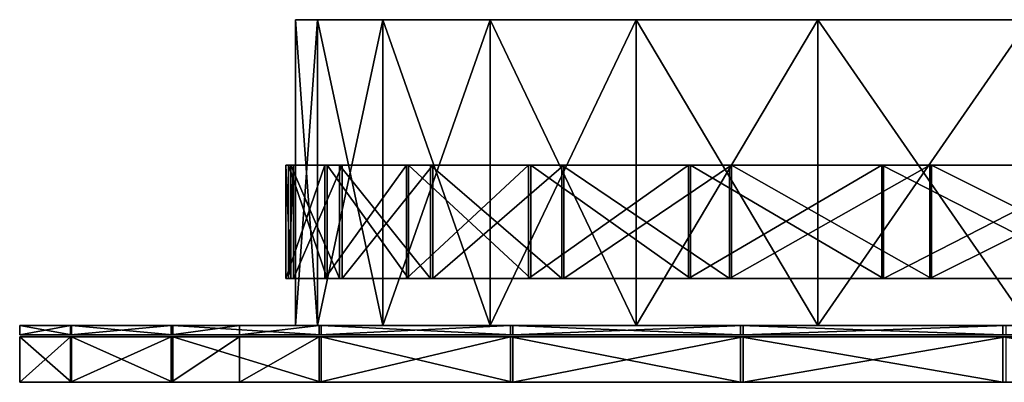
# Model space of a CAD drawing. Header units: millimetres. Extents: x 0 to 349, y 0 to 32.
# Tile 1 of 4: x 0 to 87, y 0 to 32. Entities that reach past the tile are written whole.
import ezdxf

# ---------------------------------------------------------------- set-up
doc = ezdxf.new("R2010")
doc.units = ezdxf.units.MM
doc.header["$LTSCALE"] = 25.4
doc.layers.get('0').update_dxf_attribs({"true_color": 0xff5454})

# ---------------------------------------------------------------- blocks, each defined once
blk = doc.blocks.new('RING-LED-L-MIRROR-10278.STL')
at = {"color": 250, "true_color": 0x262626}
mesh = blk.add_polyface(dxfattribs=at)
corners = [(-23.563, -0.2, -149.006), (24.554, -0.2, -147.067), (0.574, -0.2, -149.978), (-47.23, -0.2, -144.174), (47.756, -0.2, -140.346), (-69.817, -0.2, -135.608), (69.58, -0.2, -129.99), (-90.736, -0.2, -123.53), (89.46, -0.2, -116.268), (-109.448, -0.2, -108.252), (106.882, -0.2, -99.535), (-125.466, -0.2, -90.171), (121.393, -0.2, -80.223), (-138.377, -0.2, -69.755), (132.619, -0.2, -58.834), (-147.845, -0.2, -47.532), (140.268, -0.2, -35.921), (-153.626, -0.2, -24.078), (144.143, -0.2, -12.078), (-155.57, -0.2), (144.143, -0.2, 12.078), (-153.626, -0.2, 24.078), (140.268, -0.2, 35.921), (-147.845, -0.2, 47.532), (132.619, -0.2, 58.834), (-138.377, -0.2, 69.755), (121.393, -0.2, 80.223), (-125.466, -0.2, 90.171), (106.882, -0.2, 99.535), (-109.448, -0.2, 108.252), (89.46, -0.2, 116.268), (-90.736, -0.2, 123.53), (69.58, -0.2, 129.99), (-69.817, -0.2, 135.608), (47.756, -0.2, 140.346), (-47.23, -0.2, 144.174), (24.554, -0.2, 147.067), (-23.563, -0.2, 149.006), (0.574, -0.2, 149.978)]
mesh.append_faces([[corners[k] for k in face] for face in [(0, 1, 2), (36, 37, 38)]], dxfattribs={"vtx0": -1, "color": 250})
mesh.append_faces([[corners[k] for k in face] for face in [(1, 3, 4), (4, 5, 6), (6, 7, 8), (8, 9, 10), (10, 11, 12), (12, 13, 14), (14, 15, 16), (16, 17, 18), (18, 19, 20), (20, 21, 22), (22, 23, 24), (24, 25, 26), (26, 27, 28), (28, 29, 30), (30, 31, 32), (32, 33, 34), (34, 35, 36)]], dxfattribs={"vtx0": -1, "vtx1": -1, "color": 250})
mesh.append_faces([[corners[k] for k in face] for face in [(1, 0, 3), (4, 3, 5), (6, 5, 7), (8, 7, 9), (10, 9, 11), (12, 11, 13), (14, 13, 15), (16, 15, 17), (18, 17, 19), (20, 19, 21), (22, 21, 23), (24, 23, 25), (26, 25, 27), (28, 27, 29), (30, 29, 31), (32, 31, 33), (34, 33, 35), (36, 35, 37)]], dxfattribs={"vtx0": -1, "vtx2": -1, "color": 250})
mesh = blk.add_polyface(dxfattribs=at)
corners = [(-155.57, -0.2), (-153.626, -27.2, -24.078), (-155.57, -27.2), (-153.626, -0.2, -24.078)]
mesh.append_faces([[corners[k] for k in face] for face in [(0, 1, 2), (1, 0, 3)]], dxfattribs={"vtx0": -1, "color": 250})
mesh = blk.add_polyface(dxfattribs=at)
corners = [(-153.626, -0.2, 24.078), (-155.57, -27.2), (-153.626, -27.2, 24.078), (-155.57, -0.2)]
mesh.append_faces([[corners[k] for k in face] for face in [(0, 1, 2), (1, 0, 3)]], dxfattribs={"vtx0": -1, "color": 250})
mesh = blk.add_polyface(dxfattribs=at)
corners = [(-153.626, -0.2, -24.078), (-147.845, -27.2, -47.532), (-153.626, -27.2, -24.078), (-147.845, -0.2, -47.532)]
mesh.append_faces([[corners[k] for k in face] for face in [(0, 1, 2), (1, 0, 3)]], dxfattribs={"vtx0": -1, "color": 250})
mesh = blk.add_polyface(dxfattribs=at)
corners = [(-147.845, -0.2, 47.532), (-153.626, -27.2, 24.078), (-147.845, -27.2, 47.532), (-153.626, -0.2, 24.078)]
mesh.append_faces([[corners[k] for k in face] for face in [(0, 1, 2), (1, 0, 3)]], dxfattribs={"vtx0": -1, "color": 250})
mesh = blk.add_polyface(dxfattribs=at)
corners = [(-147.845, -0.2, -47.532), (-138.377, -27.2, -69.755), (-147.845, -27.2, -47.532), (-138.377, -0.2, -69.755)]
mesh.append_faces([[corners[k] for k in face] for face in [(0, 1, 2), (1, 0, 3)]], dxfattribs={"vtx0": -1, "color": 250})
mesh = blk.add_polyface(dxfattribs=at)
corners = [(-138.377, -0.2, 69.755), (-147.845, -27.2, 47.532), (-138.377, -27.2, 69.755), (-147.845, -0.2, 47.532)]
mesh.append_faces([[corners[k] for k in face] for face in [(0, 1, 2), (1, 0, 3)]], dxfattribs={"vtx0": -1, "color": 250})
mesh = blk.add_polyface(dxfattribs=at)
corners = [(-138.377, -0.2, -69.755), (-125.466, -27.2, -90.171), (-138.377, -27.2, -69.755), (-125.466, -0.2, -90.171)]
mesh.append_faces([[corners[k] for k in face] for face in [(0, 1, 2), (1, 0, 3)]], dxfattribs={"vtx0": -1, "color": 250})
mesh = blk.add_polyface(dxfattribs=at)
corners = [(-125.466, -0.2, 90.171), (-138.377, -27.2, 69.755), (-125.466, -27.2, 90.171), (-138.377, -0.2, 69.755)]
mesh.append_faces([[corners[k] for k in face] for face in [(0, 1, 2), (1, 0, 3)]], dxfattribs={"vtx0": -1, "color": 250})
mesh = blk.add_polyface(dxfattribs=at)
corners = [(-125.466, -0.2, -90.171), (-109.448, -27.2, -108.252), (-125.466, -27.2, -90.171), (-109.448, -0.2, -108.252)]
mesh.append_faces([[corners[k] for k in face] for face in [(0, 1, 2), (1, 0, 3)]], dxfattribs={"vtx0": -1, "color": 250})
mesh = blk.add_polyface(dxfattribs=at)
corners = [(-109.448, -0.2, 108.252), (-125.466, -27.2, 90.171), (-109.448, -27.2, 108.252), (-125.466, -0.2, 90.171)]
mesh.append_faces([[corners[k] for k in face] for face in [(0, 1, 2), (1, 0, 3)]], dxfattribs={"vtx0": -1, "color": 250})
mesh = blk.add_polyface(dxfattribs=at)
corners = [(-90.736, -0.2, -123.53), (-109.448, -27.2, -108.252), (-109.448, -0.2, -108.252), (-90.736, -27.2, -123.53)]
mesh.append_faces([[corners[k] for k in face] for face in [(0, 1, 2), (1, 0, 3)]], dxfattribs={"vtx0": -1, "color": 250})
mesh = blk.add_polyface(dxfattribs=at)
corners = [(-90.736, -27.2, 123.53), (-109.448, -0.2, 108.252), (-109.448, -27.2, 108.252), (-90.736, -0.2, 123.53)]
mesh.append_faces([[corners[k] for k in face] for face in [(0, 1, 2), (1, 0, 3)]], dxfattribs={"vtx0": -1, "color": 250})
at = {"color": 7, "true_color": 0xffffff}
mesh = blk.add_polyface(dxfattribs=at)
corners = [(-156.4, -13.027, 9.355), (-155.959, -23.027, -14.842), (-156.4, -23.027, 9.355), (-155.959, -13.027, -14.842)]
mesh.append_faces([[corners[k] for k in face] for face in [(0, 1, 2), (1, 0, 3)]], dxfattribs={"vtx0": -1, "color": 7})
mesh = blk.add_polyface(dxfattribs=at)
corners = [(-152.974, -13.027, 33.313), (-156.4, -23.027, 9.355), (-152.974, -23.027, 33.313), (-156.4, -13.027, 9.355)]
mesh.append_faces([[corners[k] for k in face] for face in [(0, 1, 2), (1, 0, 3)]], dxfattribs={"vtx0": -1, "color": 7})
mesh = blk.add_polyface(dxfattribs=at)
corners = [(-34.146, -13.027, -148.475), (-10.086, -13.027, -150.929), (-10.093, -13.027, -151.149), (-34.105, -13.027, -148.26), (-57.465, -13.027, -141.999), (-57.39, -13.027, -141.793), (-79.452, -13.027, -131.886), (-79.345, -13.027, -131.695), (-99.544, -13.027, -118.395), (-99.408, -13.027, -118.223), (-117.226, -13.027, -101.871), (-117.064, -13.027, -101.724), (-132.047, -13.027, -82.738), (-131.863, -13.027, -82.618), (-143.625, -13.027, -61.486), (-143.424, -13.027, -61.397), (-151.664, -13.027, -38.659), (-151.452, -13.027, -38.603), (-155.959, -13.027, -14.842), (-155.741, -13.027, -14.821), (-156.4, -13.027, 9.355), (-156.181, -13.027, 9.342), (-152.76, -13.027, 33.264), (-152.974, -13.027, 33.313), (-145.568, -13.027, 56.335), (-145.771, -13.027, 56.417), (-134.786, -13.027, 77.963), (-134.974, -13.027, 78.077), (-120.693, -13.027, 97.594), (-120.86, -13.027, 97.736), (-103.648, -13.027, 114.726), (-103.791, -13.027, 114.892), (-84.089, -13.027, 128.919), (-84.203, -13.027, 129.106), (-62.516, -13.027, 139.81), (-62.599, -13.027, 140.013), (-39.482, -13.027, 147.12), (-39.531, -13.027, 147.333), (-15.577, -13.027, 150.661), (-15.591, -13.027, 150.88), (103.416, -13.027, -104.617), (118.892, -13.027, -86.032), (103.574, -13.027, -104.769), (118.711, -13.027, -85.907), (131.023, -13.027, -65.091), (130.825, -13.027, -64.997), (139.659, -13.027, -42.483), (139.449, -13.027, -42.421), (144.578, -13.027, -18.787), (144.36, -13.027, -18.759), (145.653, -13.027, 5.391), (145.434, -13.027, 5.383), (142.643, -13.027, 29.387), (142.858, -13.027, 29.43), (136.058, -13.027, 52.639), (136.263, -13.027, 52.715), (125.848, -13.027, 74.543), (126.039, -13.027, 74.651), (112.275, -13.027, 94.537), (112.446, -13.027, 94.674), (95.686, -13.027, 112.11), (95.832, -13.027, 112.272), (76.505, -13.027, 126.811), (76.625, -13.027, 126.995), (55.226, -13.027, 138.264), (55.314, -13.027, 138.465), (32.391, -13.027, 146.176), (32.446, -13.027, 146.389), (8.587, -13.027, 150.344), (8.608, -13.027, 150.563), (14.078, -13.027, -149.95), (14.05, -13.027, -149.733), (37.749, -13.027, -144.912), (37.687, -13.027, -144.701), (60.313, -13.027, -136.161), (60.218, -13.027, -135.964), (81.192, -13.027, -123.923), (81.067, -13.027, -123.743), (99.852, -13.027, -108.511), (99.699, -13.027, -108.354)]
mesh.append_faces([[corners[k] for k in face] for face in [(40, 41, 42), (78, 77, 79)]], dxfattribs={"vtx0": -1, "color": 7})
mesh.append_faces([[corners[k] for k in face] for face in [(0, 1, 2), (1, 0, 3), (3, 4, 5), (5, 6, 7), (7, 8, 9), (9, 10, 11), (11, 12, 13), (13, 14, 15), (15, 16, 17), (17, 18, 19), (19, 20, 21), (21, 20, 22), (22, 23, 24), (24, 25, 26), (26, 27, 28), (28, 29, 30), (30, 31, 32), (32, 33, 34), (34, 35, 36), (36, 37, 38), (41, 43, 44), (44, 45, 46), (46, 47, 48), (48, 49, 50), (50, 52, 53), (53, 54, 55), (55, 56, 57), (57, 58, 59), (59, 60, 61), (61, 62, 63), (63, 64, 65), (65, 66, 67), (67, 68, 69), (69, 38, 39), (70, 71, 72), (72, 73, 74), (74, 75, 76), (76, 77, 78)]], dxfattribs={"vtx0": -1, "vtx1": -1, "color": 7})
mesh.append_faces([[corners[k] for k in face] for face in [(3, 0, 4), (5, 4, 6), (7, 6, 8), (9, 8, 10), (11, 10, 12), (13, 12, 14), (15, 14, 16), (17, 16, 18), (19, 18, 20), (22, 20, 23), (24, 23, 25), (26, 25, 27), (28, 27, 29), (30, 29, 31), (32, 31, 33), (34, 33, 35), (36, 35, 37), (38, 37, 39), (41, 40, 43), (44, 43, 45), (46, 45, 47), (48, 47, 49), (50, 49, 51), (50, 51, 52), (53, 52, 54), (55, 54, 56), (57, 56, 58), (59, 58, 60), (61, 60, 62), (63, 62, 64), (65, 64, 66), (67, 66, 68), (69, 68, 38), (1, 70, 2), (70, 1, 71), (72, 71, 73), (74, 73, 75), (76, 75, 77)]], dxfattribs={"vtx0": -1, "vtx2": -1, "color": 7})
mesh = blk.add_polyface(dxfattribs=at)
corners = [(-156.181, -13.027, 9.342), (-152.76, -23.027, 33.264), (-156.181, -23.027, 9.342), (-152.76, -13.027, 33.264)]
mesh.append_faces([[corners[k] for k in face] for face in [(0, 1, 2), (1, 0, 3)]], dxfattribs={"vtx0": -1, "color": 7})
mesh = blk.add_polyface(dxfattribs=at)
corners = [(-155.741, -13.027, -14.821), (-156.181, -23.027, 9.342), (-155.741, -23.027, -14.821), (-156.181, -13.027, 9.342)]
mesh.append_faces([[corners[k] for k in face] for face in [(0, 1, 2), (1, 0, 3)]], dxfattribs={"vtx0": -1, "color": 7})
mesh = blk.add_polyface(dxfattribs=at)
corners = [(-155.959, -13.027, -14.842), (-151.664, -23.027, -38.659), (-155.959, -23.027, -14.842), (-151.664, -13.027, -38.659)]
mesh.append_faces([[corners[k] for k in face] for face in [(0, 1, 2), (1, 0, 3)]], dxfattribs={"vtx0": -1, "color": 7})
mesh = blk.add_polyface(dxfattribs=at)
corners = [(-151.452, -13.027, -38.603), (-155.741, -23.027, -14.821), (-151.452, -23.027, -38.603), (-155.741, -13.027, -14.821)]
mesh.append_faces([[corners[k] for k in face] for face in [(0, 1, 2), (1, 0, 3)]], dxfattribs={"vtx0": -1, "color": 7})
mesh = blk.add_polyface(dxfattribs=at)
corners = [(-145.771, -13.027, 56.417), (-152.974, -23.027, 33.313), (-145.771, -23.027, 56.417), (-152.974, -13.027, 33.313)]
mesh.append_faces([[corners[k] for k in face] for face in [(0, 1, 2), (1, 0, 3)]], dxfattribs={"vtx0": -1, "color": 7})
mesh = blk.add_polyface(dxfattribs=at)
corners = [(-152.76, -13.027, 33.264), (-145.568, -23.027, 56.335), (-152.76, -23.027, 33.264), (-145.568, -13.027, 56.335)]
mesh.append_faces([[corners[k] for k in face] for face in [(0, 1, 2), (1, 0, 3)]], dxfattribs={"vtx0": -1, "color": 7})
mesh = blk.add_polyface(dxfattribs=at)
corners = [(-151.664, -13.027, -38.659), (-143.625, -23.027, -61.486), (-151.664, -23.027, -38.659), (-143.625, -13.027, -61.486)]
mesh.append_faces([[corners[k] for k in face] for face in [(0, 1, 2), (1, 0, 3)]], dxfattribs={"vtx0": -1, "color": 7})
mesh = blk.add_polyface(dxfattribs=at)
corners = [(-143.424, -13.027, -61.397), (-151.452, -23.027, -38.603), (-143.424, -23.027, -61.397), (-151.452, -13.027, -38.603)]
mesh.append_faces([[corners[k] for k in face] for face in [(0, 1, 2), (1, 0, 3)]], dxfattribs={"vtx0": -1, "color": 7})
mesh = blk.add_polyface(dxfattribs=at)
corners = [(-134.974, -13.027, 78.077), (-145.771, -23.027, 56.417), (-134.974, -23.027, 78.077), (-145.771, -13.027, 56.417)]
mesh.append_faces([[corners[k] for k in face] for face in [(0, 1, 2), (1, 0, 3)]], dxfattribs={"vtx0": -1, "color": 7})
mesh = blk.add_polyface(dxfattribs=at)
corners = [(-145.568, -13.027, 56.335), (-134.786, -23.027, 77.963), (-145.568, -23.027, 56.335), (-134.786, -13.027, 77.963)]
mesh.append_faces([[corners[k] for k in face] for face in [(0, 1, 2), (1, 0, 3)]], dxfattribs={"vtx0": -1, "color": 7})
mesh = blk.add_polyface(dxfattribs=at)
corners = [(-143.625, -13.027, -61.486), (-132.047, -23.027, -82.738), (-143.625, -23.027, -61.486), (-132.047, -13.027, -82.738)]
mesh.append_faces([[corners[k] for k in face] for face in [(0, 1, 2), (1, 0, 3)]], dxfattribs={"vtx0": -1, "color": 7})
mesh = blk.add_polyface(dxfattribs=at)
corners = [(-131.863, -13.027, -82.618), (-143.424, -23.027, -61.397), (-131.863, -23.027, -82.618), (-143.424, -13.027, -61.397)]
mesh.append_faces([[corners[k] for k in face] for face in [(0, 1, 2), (1, 0, 3)]], dxfattribs={"vtx0": -1, "color": 7})
mesh = blk.add_polyface(dxfattribs=at)
corners = [(-120.86, -13.027, 97.736), (-134.974, -23.027, 78.077), (-120.86, -23.027, 97.736), (-134.974, -13.027, 78.077)]
mesh.append_faces([[corners[k] for k in face] for face in [(0, 1, 2), (1, 0, 3)]], dxfattribs={"vtx0": -1, "color": 7})
mesh = blk.add_polyface(dxfattribs=at)
corners = [(-134.786, -13.027, 77.963), (-120.693, -23.027, 97.594), (-134.786, -23.027, 77.963), (-120.693, -13.027, 97.594)]
mesh.append_faces([[corners[k] for k in face] for face in [(0, 1, 2), (1, 0, 3)]], dxfattribs={"vtx0": -1, "color": 7})
mesh = blk.add_polyface(dxfattribs=at)
corners = [(-132.047, -13.027, -82.738), (-117.226, -23.027, -101.871), (-132.047, -23.027, -82.738), (-117.226, -13.027, -101.871)]
mesh.append_faces([[corners[k] for k in face] for face in [(0, 1, 2), (1, 0, 3)]], dxfattribs={"vtx0": -1, "color": 7})
mesh = blk.add_polyface(dxfattribs=at)
corners = [(-117.064, -13.027, -101.724), (-131.863, -23.027, -82.618), (-117.064, -23.027, -101.724), (-131.863, -13.027, -82.618)]
mesh.append_faces([[corners[k] for k in face] for face in [(0, 1, 2), (1, 0, 3)]], dxfattribs={"vtx0": -1, "color": 7})
mesh = blk.add_polyface(dxfattribs=at)
corners = [(-103.791, -13.027, 114.892), (-120.86, -23.027, 97.736), (-103.791, -23.027, 114.892), (-120.86, -13.027, 97.736)]
mesh.append_faces([[corners[k] for k in face] for face in [(0, 1, 2), (1, 0, 3)]], dxfattribs={"vtx0": -1, "color": 7})
mesh = blk.add_polyface(dxfattribs=at)
corners = [(-120.693, -13.027, 97.594), (-103.648, -23.027, 114.726), (-120.693, -23.027, 97.594), (-103.648, -13.027, 114.726)]
mesh.append_faces([[corners[k] for k in face] for face in [(0, 1, 2), (1, 0, 3)]], dxfattribs={"vtx0": -1, "color": 7})
mesh = blk.add_polyface(dxfattribs=at)
corners = [(-99.544, -13.027, -118.395), (-117.226, -23.027, -101.871), (-117.226, -13.027, -101.871), (-99.544, -23.027, -118.395)]
mesh.append_faces([[corners[k] for k in face] for face in [(0, 1, 2), (1, 0, 3)]], dxfattribs={"vtx0": -1, "color": 7})
mesh = blk.add_polyface(dxfattribs=at)
corners = [(-99.408, -23.027, -118.223), (-117.064, -13.027, -101.724), (-117.064, -23.027, -101.724), (-99.408, -13.027, -118.223)]
mesh.append_faces([[corners[k] for k in face] for face in [(0, 1, 2), (1, 0, 3)]], dxfattribs={"vtx0": -1, "color": 7})
mesh = blk.add_polyface(dxfattribs=at)
corners = [(-84.203, -23.027, 129.106), (-103.791, -13.027, 114.892), (-103.791, -23.027, 114.892), (-84.203, -13.027, 129.106)]
mesh.append_faces([[corners[k] for k in face] for face in [(0, 1, 2), (1, 0, 3)]], dxfattribs={"vtx0": -1, "color": 7})
mesh = blk.add_polyface(dxfattribs=at)
corners = [(-84.089, -13.027, 128.919), (-103.648, -23.027, 114.726), (-103.648, -13.027, 114.726), (-84.089, -23.027, 128.919)]
mesh.append_faces([[corners[k] for k in face] for face in [(0, 1, 2), (1, 0, 3)]], dxfattribs={"vtx0": -1, "color": 7})
mesh = blk.add_polyface(dxfattribs=at)
corners = [(-79.452, -13.027, -131.886), (-99.544, -23.027, -118.395), (-99.544, -13.027, -118.395), (-79.452, -23.027, -131.886)]
mesh.append_faces([[corners[k] for k in face] for face in [(0, 1, 2), (1, 0, 3)]], dxfattribs={"vtx0": -1, "color": 7})
mesh = blk.add_polyface(dxfattribs=at)
corners = [(-79.345, -23.027, -131.695), (-99.408, -13.027, -118.223), (-99.408, -23.027, -118.223), (-79.345, -13.027, -131.695)]
mesh.append_faces([[corners[k] for k in face] for face in [(0, 1, 2), (1, 0, 3)]], dxfattribs={"vtx0": -1, "color": 7})
mesh = blk.add_polyface(dxfattribs=at)
corners = [(14.078, -23.027, -149.95), (-10.086, -23.027, -150.929), (-10.093, -23.027, -151.149), (14.05, -23.027, -149.733), (37.749, -23.027, -144.912), (37.687, -23.027, -144.701), (60.313, -23.027, -136.161), (60.218, -23.027, -135.964), (81.192, -23.027, -123.923), (81.067, -23.027, -123.743), (99.852, -23.027, -108.511), (99.699, -23.027, -108.354), (118.892, -23.027, -86.032), (103.416, -23.027, -104.617), (103.574, -23.027, -104.769), (118.711, -23.027, -85.907), (131.023, -23.027, -65.091), (130.825, -23.027, -64.997), (139.659, -23.027, -42.483), (139.449, -23.027, -42.421), (144.578, -23.027, -18.787), (144.36, -23.027, -18.759), (145.653, -23.027, 5.391), (145.434, -23.027, 5.383), (142.643, -23.027, 29.387), (142.858, -23.027, 29.43), (136.058, -23.027, 52.639), (136.263, -23.027, 52.715), (125.848, -23.027, 74.543), (126.039, -23.027, 74.651), (112.275, -23.027, 94.537), (112.446, -23.027, 94.674), (95.686, -23.027, 112.11), (95.832, -23.027, 112.272), (76.505, -23.027, 126.811), (76.625, -23.027, 126.995), (55.226, -23.027, 138.264), (55.314, -23.027, 138.465), (32.391, -23.027, 146.176), (32.446, -23.027, 146.389), (8.587, -23.027, 150.344), (8.608, -23.027, 150.563), (-15.577, -23.027, 150.661), (-15.591, -23.027, 150.88), (-34.146, -23.027, -148.475), (-34.105, -23.027, -148.26), (-57.465, -23.027, -141.999), (-57.39, -23.027, -141.793), (-79.452, -23.027, -131.886), (-79.345, -23.027, -131.695), (-99.544, -23.027, -118.395), (-99.408, -23.027, -118.223), (-117.226, -23.027, -101.871), (-117.064, -23.027, -101.724), (-132.047, -23.027, -82.738), (-131.863, -23.027, -82.618), (-143.625, -23.027, -61.486), (-143.424, -23.027, -61.397), (-151.664, -23.027, -38.659), (-151.452, -23.027, -38.603), (-155.959, -23.027, -14.842), (-155.741, -23.027, -14.821), (-156.4, -23.027, 9.355), (-156.181, -23.027, 9.342), (-152.76, -23.027, 33.264), (-152.974, -23.027, 33.313), (-145.568, -23.027, 56.335), (-145.771, -23.027, 56.417), (-134.786, -23.027, 77.963), (-134.974, -23.027, 78.077), (-120.693, -23.027, 97.594), (-120.86, -23.027, 97.736), (-103.648, -23.027, 114.726), (-103.791, -23.027, 114.892), (-84.089, -23.027, 128.919), (-84.203, -23.027, 129.106), (-62.516, -23.027, 139.81), (-62.599, -23.027, 140.013), (-39.482, -23.027, 147.12), (-39.531, -23.027, 147.333)]
mesh.append_faces([[corners[k] for k in face] for face in [(9, 10, 11), (12, 13, 14)]], dxfattribs={"vtx0": -1, "color": 7})
mesh.append_faces([[corners[k] for k in face] for face in [(0, 1, 2), (1, 0, 3), (3, 4, 5), (5, 6, 7), (7, 8, 9), (13, 12, 15), (15, 16, 17), (17, 18, 19), (19, 20, 21), (21, 22, 23), (23, 22, 24), (24, 25, 26), (26, 27, 28), (28, 29, 30), (30, 31, 32), (32, 33, 34), (34, 35, 36), (36, 37, 38), (38, 39, 40), (40, 41, 42), (44, 45, 46), (46, 47, 48), (48, 49, 50), (50, 51, 52), (52, 53, 54), (54, 55, 56), (56, 57, 58), (58, 59, 60), (60, 61, 62), (62, 64, 65), (65, 66, 67), (67, 68, 69), (69, 70, 71), (71, 72, 73), (73, 74, 75), (75, 76, 77), (77, 78, 79), (79, 42, 43)]], dxfattribs={"vtx0": -1, "vtx1": -1, "color": 7})
mesh.append_faces([[corners[k] for k in face] for face in [(3, 0, 4), (5, 4, 6), (7, 6, 8), (9, 8, 10), (15, 12, 16), (17, 16, 18), (19, 18, 20), (21, 20, 22), (24, 22, 25), (26, 25, 27), (28, 27, 29), (30, 29, 31), (32, 31, 33), (34, 33, 35), (36, 35, 37), (38, 37, 39), (40, 39, 41), (42, 41, 43), (1, 44, 2), (44, 1, 45), (46, 45, 47), (48, 47, 49), (50, 49, 51), (52, 51, 53), (54, 53, 55), (56, 55, 57), (58, 57, 59), (60, 59, 61), (62, 61, 63), (62, 63, 64), (65, 64, 66), (67, 66, 68), (69, 68, 70), (71, 70, 72), (73, 72, 74), (75, 74, 76), (77, 76, 78), (79, 78, 42)]], dxfattribs={"vtx0": -1, "vtx2": -1, "color": 7})
at = {"color": 250, "true_color": 0x262626}
mesh = blk.add_polyface(dxfattribs=at)
corners = [(-179.915, -27.2, 13.926), (-179.89, -28, -14.237), (-179.915, -28, 13.926), (-179.89, -27.2, -14.237)]
mesh.append_faces([[corners[k] for k in face] for face in [(0, 1, 2), (1, 0, 3)]], dxfattribs={"vtx0": -1, "color": 250})
mesh = blk.add_polyface(dxfattribs=at)
corners = [(-175.422, -27.2, 41.729), (-179.915, -28, 13.926), (-175.422, -28, 41.729), (-179.915, -27.2, 13.926)]
mesh.append_faces([[corners[k] for k in face] for face in [(0, 1, 2), (1, 0, 3)]], dxfattribs={"vtx0": -1, "color": 250})
mesh = blk.add_polyface(dxfattribs=at)
corners = [(-40.321, -27.2, -171.495), (15.779, -27.2, -173.705), (-12.36, -27.2, -174.864), (43.368, -27.2, -168.047), (-67.38, -27.2, -163.683), (69.692, -27.2, -158.037), (-92.835, -27.2, -151.632), (94.07, -27.2, -143.933), (-116.027, -27.2, -135.655), (115.869, -27.2, -126.102), (-136.356, -27.2, -116.163), (134.526, -27.2, -105.005), (-153.295, -27.2, -93.663), (149.557, -27.2, -81.188), (-166.405, -27.2, -68.738), (160.573, -27.2, -55.269), (-175.347, -27.2, -42.032), (167.289, -27.2, -27.918), (-179.89, -27.2, -14.237), (169.53, -27.2, 0.156), (-179.915, -27.2, 13.926), (167.239, -27.2, 28.226), (-175.422, -27.2, 41.729), (160.474, -27.2, 55.565), (-166.527, -27.2, 68.45), (149.412, -27.2, 81.465), (-160.497, -27.2, 81.188), (-153.462, -27.2, 93.399), (134.339, -27.2, 105.255), (-136.563, -27.2, 115.93), (115.644, -27.2, 126.319), (-116.269, -27.2, 135.457), (93.813, -27.2, 144.111), (-93.105, -27.2, 151.476), (69.41, -27.2, 158.171), (-67.672, -27.2, 163.572), (43.068, -27.2, 168.134), (-40.627, -27.2, 171.432), (15.469, -27.2, 173.743), (-12.673, -27.2, 174.852)]
mesh.append_faces([[corners[k] for k in face] for face in [(0, 1, 2), (38, 37, 39)]], dxfattribs={"vtx0": -1, "color": 250})
mesh.append_faces([[corners[k] for k in face] for face in [(1, 0, 3), (3, 4, 5), (5, 6, 7), (7, 8, 9), (9, 10, 11), (11, 12, 13), (13, 14, 15), (15, 16, 17), (17, 18, 19), (19, 20, 21), (21, 22, 23), (23, 24, 25), (25, 27, 28), (28, 29, 30), (30, 31, 32), (32, 33, 34), (34, 35, 36), (36, 37, 38)]], dxfattribs={"vtx0": -1, "vtx1": -1, "color": 250})
mesh.append_faces([[corners[k] for k in face] for face in [(3, 0, 4), (5, 4, 6), (7, 6, 8), (9, 8, 10), (11, 10, 12), (13, 12, 14), (15, 14, 16), (17, 16, 18), (19, 18, 20), (21, 20, 22), (23, 22, 24), (25, 24, 26), (25, 26, 27), (28, 27, 29), (30, 29, 31), (32, 31, 33), (34, 33, 35), (36, 35, 37)]], dxfattribs={"vtx0": -1, "vtx2": -1, "color": 250})
mesh = blk.add_polyface(dxfattribs=at)
corners = [(-179.89, -27.2, -14.237), (-175.347, -28, -42.032), (-179.89, -28, -14.237), (-175.347, -27.2, -42.032)]
mesh.append_faces([[corners[k] for k in face] for face in [(0, 1, 2), (1, 0, 3)]], dxfattribs={"vtx0": -1, "color": 250})
mesh = blk.add_polyface(dxfattribs=at)
corners = [(-166.527, -27.2, 68.45), (-175.422, -28, 41.729), (-166.527, -28, 68.45), (-175.422, -27.2, 41.729)]
mesh.append_faces([[corners[k] for k in face] for face in [(0, 1, 2), (1, 0, 3)]], dxfattribs={"vtx0": -1, "color": 250})
mesh = blk.add_polyface(dxfattribs=at)
corners = [(-175.347, -27.2, -42.032), (-166.405, -28, -68.738), (-175.347, -28, -42.032), (-166.405, -27.2, -68.738)]
mesh.append_faces([[corners[k] for k in face] for face in [(0, 1, 2), (1, 0, 3)]], dxfattribs={"vtx0": -1, "color": 250})
mesh = blk.add_polyface(dxfattribs=at)
corners = [(-160.497, -27.2, 81.188), (-166.527, -28, 68.45), (-160.497, -28, 81.188), (-166.527, -27.2, 68.45)]
mesh.append_faces([[corners[k] for k in face] for face in [(0, 1, 2), (1, 0, 3)]], dxfattribs={"vtx0": -1, "color": 250})
mesh = blk.add_polyface(dxfattribs=at)
corners = [(-166.405, -27.2, -68.738), (-153.295, -28, -93.663), (-166.405, -28, -68.738), (-153.295, -27.2, -93.663)]
mesh.append_faces([[corners[k] for k in face] for face in [(0, 1, 2), (1, 0, 3)]], dxfattribs={"vtx0": -1, "color": 250})
mesh = blk.add_polyface(dxfattribs=at)
corners = [(-153.462, -27.2, 93.399), (-160.497, -28, 81.188), (-153.462, -28, 93.399), (-160.497, -27.2, 81.188)]
mesh.append_faces([[corners[k] for k in face] for face in [(0, 1, 2), (1, 0, 3)]], dxfattribs={"vtx0": -1, "color": 250})
mesh = blk.add_polyface(dxfattribs=at)
corners = [(24.554, -27.2, -147.067), (-23.563, -27.2, -149.006), (0.574, -27.2, -149.978), (-47.23, -27.2, -144.174), (47.756, -27.2, -140.346), (-69.817, -27.2, -135.608), (69.58, -27.2, -129.99), (-90.736, -27.2, -123.53), (89.46, -27.2, -116.268), (-109.448, -27.2, -108.252), (106.882, -27.2, -99.535), (-125.466, -27.2, -90.171), (121.393, -27.2, -80.223), (-138.377, -27.2, -69.755), (132.619, -27.2, -58.834), (-147.845, -27.2, -47.532), (140.268, -27.2, -35.921), (-153.626, -27.2, -24.078), (144.143, -27.2, -12.078), (-155.57, -27.2), (144.143, -27.2, 12.078), (-153.626, -27.2, 24.078), (140.268, -27.2, 35.921), (-147.845, -27.2, 47.532), (132.619, -27.2, 58.834), (-138.377, -27.2, 69.755), (121.393, -27.2, 80.223), (-125.466, -27.2, 90.171), (106.882, -27.2, 99.535), (-109.448, -27.2, 108.252), (89.46, -27.2, 116.268), (-90.736, -27.2, 123.53), (69.58, -27.2, 129.99), (-69.817, -27.2, 135.608), (47.756, -27.2, 140.346), (-47.23, -27.2, 144.174), (24.554, -27.2, 147.067), (-23.563, -27.2, 149.006), (0.574, -27.2, 149.978)]
mesh.append_faces([[corners[k] for k in face] for face in [(0, 1, 2), (37, 36, 38)]], dxfattribs={"vtx0": -1, "color": 250})
mesh.append_faces([[corners[k] for k in face] for face in [(1, 0, 3), (3, 4, 5), (5, 6, 7), (7, 8, 9), (9, 10, 11), (11, 12, 13), (13, 14, 15), (15, 16, 17), (17, 18, 19), (19, 20, 21), (21, 22, 23), (23, 24, 25), (25, 26, 27), (27, 28, 29), (29, 30, 31), (31, 32, 33), (33, 34, 35), (35, 36, 37)]], dxfattribs={"vtx0": -1, "vtx1": -1, "color": 250})
mesh.append_faces([[corners[k] for k in face] for face in [(3, 0, 4), (5, 4, 6), (7, 6, 8), (9, 8, 10), (11, 10, 12), (13, 12, 14), (15, 14, 16), (17, 16, 18), (19, 18, 20), (21, 20, 22), (23, 22, 24), (25, 24, 26), (27, 26, 28), (29, 28, 30), (31, 30, 32), (33, 32, 34), (35, 34, 36)]], dxfattribs={"vtx0": -1, "vtx2": -1, "color": 250})
mesh = blk.add_polyface(dxfattribs=at)
corners = [(-136.563, -27.2, 115.93), (-153.462, -28, 93.399), (-136.563, -28, 115.93), (-153.462, -27.2, 93.399)]
mesh.append_faces([[corners[k] for k in face] for face in [(0, 1, 2), (1, 0, 3)]], dxfattribs={"vtx0": -1, "color": 250})
mesh = blk.add_polyface(dxfattribs=at)
corners = [(-153.295, -27.2, -93.663), (-136.356, -28, -116.163), (-153.295, -28, -93.663), (-136.356, -27.2, -116.163)]
mesh.append_faces([[corners[k] for k in face] for face in [(0, 1, 2), (1, 0, 3)]], dxfattribs={"vtx0": -1, "color": 250})
mesh = blk.add_polyface(dxfattribs=at)
corners = [(-116.269, -28, 135.457), (-136.563, -27.2, 115.93), (-136.563, -28, 115.93), (-116.269, -27.2, 135.457)]
mesh.append_faces([[corners[k] for k in face] for face in [(0, 1, 2), (1, 0, 3)]], dxfattribs={"vtx0": -1, "color": 250})
mesh = blk.add_polyface(dxfattribs=at)
corners = [(-116.027, -27.2, -135.655), (-136.356, -28, -116.163), (-136.356, -27.2, -116.163), (-116.027, -28, -135.655)]
mesh.append_faces([[corners[k] for k in face] for face in [(0, 1, 2), (1, 0, 3)]], dxfattribs={"vtx0": -1, "color": 250})
mesh = blk.add_polyface(dxfattribs=at)
corners = [(-93.105, -28, 151.476), (-116.269, -27.2, 135.457), (-116.269, -28, 135.457), (-93.105, -27.2, 151.476)]
mesh.append_faces([[corners[k] for k in face] for face in [(0, 1, 2), (1, 0, 3)]], dxfattribs={"vtx0": -1, "color": 250})
mesh = blk.add_polyface(dxfattribs=at)
corners = [(-92.835, -27.2, -151.632), (-116.027, -28, -135.655), (-116.027, -27.2, -135.655), (-92.835, -28, -151.632)]
mesh.append_faces([[corners[k] for k in face] for face in [(0, 1, 2), (1, 0, 3)]], dxfattribs={"vtx0": -1, "color": 250})
mesh = blk.add_polyface(dxfattribs=at)
corners = [(-67.672, -28, 163.572), (-93.105, -27.2, 151.476), (-93.105, -28, 151.476), (-67.672, -27.2, 163.572)]
mesh.append_faces([[corners[k] for k in face] for face in [(0, 1, 2), (1, 0, 3)]], dxfattribs={"vtx0": -1, "color": 250})
mesh = blk.add_polyface(dxfattribs=at)
corners = [(15.779, -28, -173.705), (-40.321, -28, -171.495), (-12.36, -28, -174.864), (43.368, -28, -168.047), (-67.38, -28, -163.683), (69.692, -28, -158.037), (-92.835, -28, -151.632), (94.07, -28, -143.933), (-116.027, -28, -135.655), (115.869, -28, -126.102), (-136.356, -28, -116.163), (134.526, -28, -105.005), (-153.295, -28, -93.663), (149.557, -28, -81.188), (-166.405, -28, -68.738), (160.573, -28, -55.269), (-175.347, -28, -42.032), (167.289, -28, -27.918), (-179.89, -28, -14.237), (169.53, -28, 0.156), (-179.915, -28, 13.926), (167.239, -28, 28.226), (-175.422, -28, 41.729), (160.474, -28, 55.565), (-166.527, -28, 68.45), (149.412, -28, 81.465), (-160.497, -28, 81.188), (-153.462, -28, 93.399), (134.339, -28, 105.255), (-136.563, -28, 115.93), (115.644, -28, 126.319), (-116.269, -28, 135.457), (93.813, -28, 144.111), (-93.105, -28, 151.476), (69.41, -28, 158.171), (-67.672, -28, 163.572), (43.068, -28, 168.134), (-40.627, -28, 171.432), (15.469, -28, 173.743), (-12.673, -28, 174.852)]
mesh.append_faces([[corners[k] for k in face] for face in [(0, 1, 2), (37, 38, 39)]], dxfattribs={"vtx0": -1, "color": 250})
mesh.append_faces([[corners[k] for k in face] for face in [(1, 3, 4), (4, 5, 6), (6, 7, 8), (8, 9, 10), (10, 11, 12), (12, 13, 14), (14, 15, 16), (16, 17, 18), (18, 19, 20), (20, 21, 22), (22, 23, 24), (24, 25, 26), (26, 25, 27), (27, 28, 29), (29, 30, 31), (31, 32, 33), (33, 34, 35), (35, 36, 37)]], dxfattribs={"vtx0": -1, "vtx1": -1, "color": 250})
mesh.append_faces([[corners[k] for k in face] for face in [(1, 0, 3), (4, 3, 5), (6, 5, 7), (8, 7, 9), (10, 9, 11), (12, 11, 13), (14, 13, 15), (16, 15, 17), (18, 17, 19), (20, 19, 21), (22, 21, 23), (24, 23, 25), (27, 25, 28), (29, 28, 30), (31, 30, 32), (33, 32, 34), (35, 34, 36), (37, 36, 38)]], dxfattribs={"vtx0": -1, "vtx2": -1, "color": 250})
at = {"color": 8, "true_color": 0x7c7b7b}
mesh = blk.add_polyface(dxfattribs=at)
corners = [(-179.915, -28.2, 13.926), (-179.89, -32.2, -14.237), (-179.915, -32.2, 13.926), (-179.89, -28.2, -14.237)]
mesh.append_faces([[corners[k] for k in face] for face in [(0, 1, 2), (1, 0, 3)]], dxfattribs={"vtx0": -1, "color": 8})
mesh = blk.add_polyface(dxfattribs=at)
corners = [(-175.422, -28.2, 41.729), (-179.915, -32.2, 13.926), (-175.422, -32.2, 41.729), (-179.915, -28.2, 13.926)]
mesh.append_faces([[corners[k] for k in face] for face in [(0, 1, 2), (1, 0, 3)]], dxfattribs={"vtx0": -1, "color": 8})
mesh = blk.add_polyface(dxfattribs=at)
corners = [(-40.321, -28.2, -171.495), (15.779, -28.2, -173.705), (-12.36, -28.2, -174.864), (43.368, -28.2, -168.047), (-67.38, -28.2, -163.683), (69.692, -28.2, -158.037), (-92.835, -28.2, -151.632), (94.07, -28.2, -143.933), (-116.027, -28.2, -135.655), (115.869, -28.2, -126.102), (-136.356, -28.2, -116.163), (134.526, -28.2, -105.005), (-153.295, -28.2, -93.663), (149.557, -28.2, -81.188), (-166.405, -28.2, -68.738), (160.573, -28.2, -55.269), (-175.347, -28.2, -42.032), (167.289, -28.2, -27.918), (-179.89, -28.2, -14.237), (169.53, -28.2, 0.156), (-179.915, -28.2, 13.926), (167.239, -28.2, 28.226), (-175.422, -28.2, 41.729), (160.474, -28.2, 55.565), (-166.527, -28.2, 68.45), (149.412, -28.2, 81.465), (-160.497, -28.2, 81.188), (-153.462, -28.2, 93.399), (134.339, -28.2, 105.255), (-136.563, -28.2, 115.93), (115.644, -28.2, 126.319), (-116.269, -28.2, 135.457), (93.813, -28.2, 144.111), (-93.105, -28.2, 151.476), (69.41, -28.2, 158.171), (-67.672, -28.2, 163.572), (43.068, -28.2, 168.134), (-40.627, -28.2, 171.432), (15.469, -28.2, 173.743), (-12.673, -28.2, 174.852)]
mesh.append_faces([[corners[k] for k in face] for face in [(0, 1, 2), (38, 37, 39)]], dxfattribs={"vtx0": -1, "color": 8})
mesh.append_faces([[corners[k] for k in face] for face in [(1, 0, 3), (3, 4, 5), (5, 6, 7), (7, 8, 9), (9, 10, 11), (11, 12, 13), (13, 14, 15), (15, 16, 17), (17, 18, 19), (19, 20, 21), (21, 22, 23), (23, 24, 25), (25, 27, 28), (28, 29, 30), (30, 31, 32), (32, 33, 34), (34, 35, 36), (36, 37, 38)]], dxfattribs={"vtx0": -1, "vtx1": -1, "color": 8})
mesh.append_faces([[corners[k] for k in face] for face in [(3, 0, 4), (5, 4, 6), (7, 6, 8), (9, 8, 10), (11, 10, 12), (13, 12, 14), (15, 14, 16), (17, 16, 18), (19, 18, 20), (21, 20, 22), (23, 22, 24), (25, 24, 26), (25, 26, 27), (28, 27, 29), (30, 29, 31), (32, 31, 33), (34, 33, 35), (36, 35, 37)]], dxfattribs={"vtx0": -1, "vtx2": -1, "color": 8})
mesh = blk.add_polyface(dxfattribs=at)
corners = [(-179.89, -28.2, -14.237), (-175.347, -32.2, -42.032), (-179.89, -32.2, -14.237), (-175.347, -28.2, -42.032)]
mesh.append_faces([[corners[k] for k in face] for face in [(0, 1, 2), (1, 0, 3)]], dxfattribs={"vtx0": -1, "color": 8})
mesh = blk.add_polyface(dxfattribs=at)
corners = [(-166.527, -28.2, 68.45), (-175.422, -32.2, 41.729), (-166.527, -32.2, 68.45), (-175.422, -28.2, 41.729)]
mesh.append_faces([[corners[k] for k in face] for face in [(0, 1, 2), (1, 0, 3)]], dxfattribs={"vtx0": -1, "color": 8})
mesh = blk.add_polyface(dxfattribs=at)
corners = [(-175.347, -28.2, -42.032), (-166.405, -32.2, -68.738), (-175.347, -32.2, -42.032), (-166.405, -28.2, -68.738)]
mesh.append_faces([[corners[k] for k in face] for face in [(0, 1, 2), (1, 0, 3)]], dxfattribs={"vtx0": -1, "color": 8})
mesh = blk.add_polyface(dxfattribs=at)
corners = [(-160.497, -28.2, 81.188), (-166.527, -32.2, 68.45), (-160.497, -32.2, 81.188), (-166.527, -28.2, 68.45)]
mesh.append_faces([[corners[k] for k in face] for face in [(0, 1, 2), (1, 0, 3)]], dxfattribs={"vtx0": -1, "color": 8})
mesh = blk.add_polyface(dxfattribs=at)
corners = [(-166.405, -28.2, -68.738), (-153.295, -32.2, -93.663), (-166.405, -32.2, -68.738), (-153.295, -28.2, -93.663)]
mesh.append_faces([[corners[k] for k in face] for face in [(0, 1, 2), (1, 0, 3)]], dxfattribs={"vtx0": -1, "color": 8})
mesh = blk.add_polyface(dxfattribs=at)
corners = [(-153.462, -28.2, 93.399), (-160.497, -32.2, 81.188), (-153.462, -32.2, 93.399), (-160.497, -28.2, 81.188)]
mesh.append_faces([[corners[k] for k in face] for face in [(0, 1, 2), (1, 0, 3)]], dxfattribs={"vtx0": -1, "color": 8})
mesh = blk.add_polyface(dxfattribs=at)
corners = [(-136.563, -28.2, 115.93), (-153.462, -32.2, 93.399), (-136.563, -32.2, 115.93), (-153.462, -28.2, 93.399)]
mesh.append_faces([[corners[k] for k in face] for face in [(0, 1, 2), (1, 0, 3)]], dxfattribs={"vtx0": -1, "color": 8})
mesh = blk.add_polyface(dxfattribs=at)
corners = [(-153.295, -28.2, -93.663), (-136.356, -32.2, -116.163), (-153.295, -32.2, -93.663), (-136.356, -28.2, -116.163)]
mesh.append_faces([[corners[k] for k in face] for face in [(0, 1, 2), (1, 0, 3)]], dxfattribs={"vtx0": -1, "color": 8})
mesh = blk.add_polyface(dxfattribs=at)
corners = [(-116.269, -32.2, 135.457), (-136.563, -28.2, 115.93), (-136.563, -32.2, 115.93), (-116.269, -28.2, 135.457)]
mesh.append_faces([[corners[k] for k in face] for face in [(0, 1, 2), (1, 0, 3)]], dxfattribs={"vtx0": -1, "color": 8})
mesh = blk.add_polyface(dxfattribs=at)
corners = [(-116.027, -28.2, -135.655), (-136.356, -32.2, -116.163), (-136.356, -28.2, -116.163), (-116.027, -32.2, -135.655)]
mesh.append_faces([[corners[k] for k in face] for face in [(0, 1, 2), (1, 0, 3)]], dxfattribs={"vtx0": -1, "color": 8})
mesh = blk.add_polyface(dxfattribs=at)
corners = [(-93.105, -32.2, 151.476), (-116.269, -28.2, 135.457), (-116.269, -32.2, 135.457), (-93.105, -28.2, 151.476)]
mesh.append_faces([[corners[k] for k in face] for face in [(0, 1, 2), (1, 0, 3)]], dxfattribs={"vtx0": -1, "color": 8})
mesh = blk.add_polyface(dxfattribs=at)
corners = [(-92.835, -28.2, -151.632), (-116.027, -32.2, -135.655), (-116.027, -28.2, -135.655), (-92.835, -32.2, -151.632)]
mesh.append_faces([[corners[k] for k in face] for face in [(0, 1, 2), (1, 0, 3)]], dxfattribs={"vtx0": -1, "color": 8})
mesh = blk.add_polyface(dxfattribs=at)
corners = [(-67.672, -32.2, 163.572), (-93.105, -28.2, 151.476), (-93.105, -32.2, 151.476), (-67.672, -28.2, 163.572)]
mesh.append_faces([[corners[k] for k in face] for face in [(0, 1, 2), (1, 0, 3)]], dxfattribs={"vtx0": -1, "color": 8})
mesh = blk.add_polyface(dxfattribs=at)
corners = [(15.779, -32.2, -173.705), (-40.321, -32.2, -171.495), (-12.36, -32.2, -174.864), (43.368, -32.2, -168.047), (-67.38, -32.2, -163.683), (69.692, -32.2, -158.037), (-92.835, -32.2, -151.632), (94.07, -32.2, -143.933), (-116.027, -32.2, -135.655), (115.869, -32.2, -126.102), (-136.356, -32.2, -116.163), (134.526, -32.2, -105.005), (-153.295, -32.2, -93.663), (149.557, -32.2, -81.188), (-166.405, -32.2, -68.738), (160.573, -32.2, -55.269), (-175.347, -32.2, -42.032), (167.289, -32.2, -27.918), (-179.89, -32.2, -14.237), (169.53, -32.2, 0.156), (-179.915, -32.2, 13.926), (167.239, -32.2, 28.226), (-175.422, -32.2, 41.729), (160.474, -32.2, 55.565), (-166.527, -32.2, 68.45), (149.412, -32.2, 81.465), (-160.497, -32.2, 81.188), (-153.462, -32.2, 93.399), (134.339, -32.2, 105.255), (-136.563, -32.2, 115.93), (115.644, -32.2, 126.319), (-116.269, -32.2, 135.457), (93.813, -32.2, 144.111), (-93.105, -32.2, 151.476), (69.41, -32.2, 158.171), (-67.672, -32.2, 163.572), (43.068, -32.2, 168.134), (-40.627, -32.2, 171.432), (15.469, -32.2, 173.743), (-12.673, -32.2, 174.852)]
mesh.append_faces([[corners[k] for k in face] for face in [(0, 1, 2), (37, 38, 39)]], dxfattribs={"vtx0": -1, "color": 8})
mesh.append_faces([[corners[k] for k in face] for face in [(1, 3, 4), (4, 5, 6), (6, 7, 8), (8, 9, 10), (10, 11, 12), (12, 13, 14), (14, 15, 16), (16, 17, 18), (18, 19, 20), (20, 21, 22), (22, 23, 24), (24, 25, 26), (26, 25, 27), (27, 28, 29), (29, 30, 31), (31, 32, 33), (33, 34, 35), (35, 36, 37)]], dxfattribs={"vtx0": -1, "vtx1": -1, "color": 8})
mesh.append_faces([[corners[k] for k in face] for face in [(1, 0, 3), (4, 3, 5), (6, 5, 7), (8, 7, 9), (10, 9, 11), (12, 11, 13), (14, 13, 15), (16, 15, 17), (18, 17, 19), (20, 19, 21), (22, 21, 23), (24, 23, 25), (27, 25, 28), (29, 28, 30), (31, 30, 32), (33, 32, 34), (35, 34, 36), (37, 36, 38)]], dxfattribs={"vtx0": -1, "vtx2": -1, "color": 8})

msp = doc.modelspace()

# ---------------------------------------------------------------- block references
at = {"color": 0}
msp.add_blockref('RING-LED-L-MIRROR-10278.STL', (179.915, 32.2, 174.864), dxfattribs=at)

doc.saveas('drawing.dxf')
